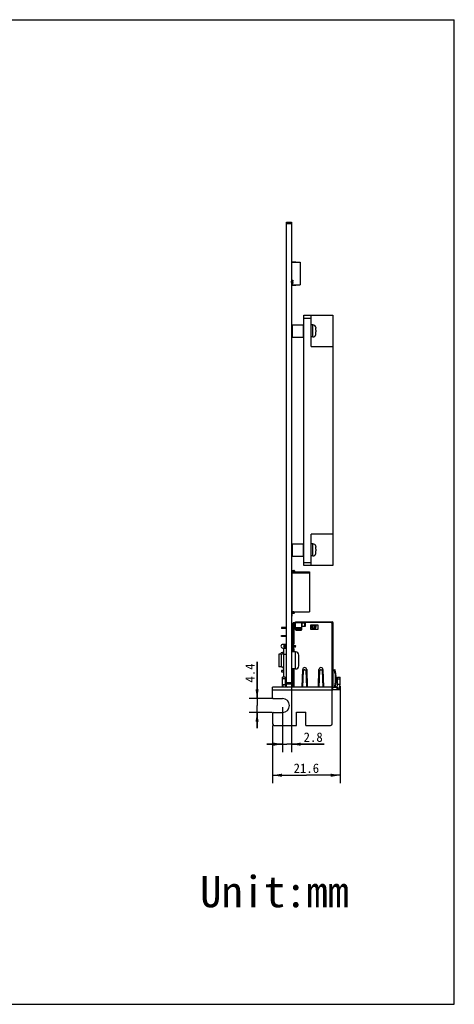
# Model space of a CAD drawing. Header units: millimetres. Extents: x -25 to 341, y 256 to 571.
# Tile 16 of 16: x 202 to 341, y 256 to 571. Entities that reach past the tile are written whole.
import ezdxf
from ezdxf.enums import TextEntityAlignment as Align

# ---------------------------------------------------------------- set-up
doc = ezdxf.new("R2010")
doc.units = ezdxf.units.MM
doc.header["$LTSCALE"] = 16.335
doc.layers.get('0').update_dxf_attribs({"linetype": 'CONTINUOUS'})
doc.layers.add('00_COMPONENTS', color=7, linetype='CONTINUOUS')
doc.layers.add('51__DRAFT_DIMS', color=7, linetype='CONTINUOUS')
doc.styles.get("Standard").update_dxf_attribs({"font": 'simfang.ttf'})
doc.dimstyles.new('DIMSTYLE_5', dxfattribs={"dimtxt": 3, "dimasz": 3, "dimexe": 2.5, "dimexo": 0.5, "dimgap": 0.75, "dimtad": 1, "dimdec": 1, "dimdsep": 46, "dimtxsty": 'Standard', "dimblk": '_FILLED', "dimblk1": '_FILLED', "dimblk2": '_FILLED', "dimcen": 0.09, "dimclrt": 3, "dimazin": 2, "dimtp": 0.2, "dimtm": 0.2, "dimtfac": 1, "dimtdec": 1, "dimtofl": 0, "dimtmove": 0, "dimatfit": 3, "dimldrblk": '_FILLED', "dimfxl": 0, "dimtolj": 1, "dimarcsym": 0})
doc.dimstyles.new('DIMSTYLE_6', dxfattribs={"dimtxt": 3, "dimasz": 3, "dimexe": 2.5, "dimexo": 0.5, "dimgap": 0.75, "dimtad": 1, "dimdec": 1, "dimdsep": 46, "dimtxsty": 'Standard', "dimblk": '_FILLED', "dimblk1": '_FILLED', "dimblk2": '_FILLED', "dimcen": 0.09, "dimclrt": 3, "dimazin": 2, "dimtp": 0.1, "dimtm": 0.1, "dimtfac": 1, "dimtdec": 1, "dimtofl": 0, "dimtmove": 0, "dimatfit": 3, "dimldrblk": '_FILLED', "dimfxl": 0, "dimtolj": 1, "dimarcsym": 0})

# ---------------------------------------------------------------- blocks, each defined once
blk = doc.blocks.new('_FILLED')
at = {"color": 0, "linetype": 'ByBlock'}
blk.add_solid([(0, 0), (-1, 0.17), (-1, -0.17)], dxfattribs=at)
blk = doc.blocks.new('*D7')
at = {"layer": '51__DRAFT_DIMS', "color": 4}
for p, q in [((304.63, 357.71), (304.63, 326.74)), ((283.04, 345.18), (283.04, 326.74)), ((283.04, 329.24), (293.83, 329.24)), ((304.63, 329.24), (293.83, 329.24))]:
    blk.add_line(p, q, dxfattribs=at)
at = {"layer": '51__DRAFT_DIMS', "color": 4, "xscale": 3, "yscale": 3, "zscale": 3, "rotation": 180}
blk.add_blockref('_FILLED', (283.04, 329.24), dxfattribs=at)
at = {"layer": '51__DRAFT_DIMS', "color": 4, "xscale": 3, "yscale": 3, "zscale": 3}
blk.add_blockref('_FILLED', (304.63, 329.24), dxfattribs=at)
at = {"layer": '51__DRAFT_DIMS', "color": 3}
blk.add_text('21.6', height=3, dxfattribs=at).set_placement((293.83, 329.99), align=Align.CENTER)
blk = doc.blocks.new('*D8')
at = {"layer": '51__DRAFT_DIMS', "color": 4}
for p, q in [((289.05, 358.44), (289.05, 336.67)), ((286.21, 351.03), (286.21, 336.67)), ((286.21, 339.17), (281.21, 339.17)), ((281.21, 339.17), (287.63, 339.17)), ((299.56, 339.17), (287.63, 339.17)), ((289.05, 339.17), (299.56, 339.17))]:
    blk.add_line(p, q, dxfattribs=at)
at = {"layer": '51__DRAFT_DIMS', "color": 4, "xscale": 3, "yscale": 3, "zscale": 3}
blk.add_blockref('_FILLED', (286.21, 339.17), dxfattribs=at)
at = {"layer": '51__DRAFT_DIMS', "color": 4, "xscale": 3, "yscale": 3, "zscale": 3, "rotation": 180}
blk.add_blockref('_FILLED', (289.05, 339.17), dxfattribs=at)
at = {"layer": '51__DRAFT_DIMS', "color": 3}
blk.add_text('2.8', height=3, dxfattribs=at).set_placement((292.95, 339.92))
blk = doc.blocks.new('*D9')
at = {"layer": '51__DRAFT_DIMS', "color": 4}
for p, q in [((278.06, 353.74), (278.06, 365.47)), ((278.06, 365.47), (278.06, 351.53)), ((282.84, 353.74), (275.56, 353.74)), ((278.06, 344.32), (278.06, 351.53)), ((282.84, 349.32), (275.56, 349.32)), ((278.06, 349.32), (278.06, 344.32))]:
    blk.add_line(p, q, dxfattribs=at)
at = {"layer": '51__DRAFT_DIMS', "color": 4, "xscale": 3, "yscale": 3, "zscale": 3}
for p, rotation in [((278.06, 353.74), 270), ((278.06, 349.32), 90)]:
    blk.add_blockref('_FILLED', p, dxfattribs=dict(at, rotation=rotation))
at = {"layer": '51__DRAFT_DIMS', "color": 3}
blk.add_text('4.4', height=3, rotation=90, dxfattribs=at).set_placement((277.31, 358.86))

msp = doc.modelspace()

# ---------------------------------------------------------------- linework, layer by layer
for p, q in [((-25.236, 570.791), (341.181, 570.791)), ((341.181, 256.012), (341.181, 570.791)), ((-25.236, 256.012), (341.181, 256.012))]:
    msp.add_line(p, q)
at = {"layer": '00_COMPONENTS', "color": 7}
for p, q in [((287.449, 358.435), (287.449, 506.085)), ((287.449, 506.085), (289.049, 506.085)), ((289.049, 506.085), (289.049, 358.435)), ((289.049, 493.417), (290.449, 493.417)), ((289.049, 493.317), (291.849, 493.317)), ((290.449, 493.317), (290.449, 493.417)), ((291.849, 493.317), (291.849, 486.017)), ((289.049, 487.501), (289.549, 487.501)), ((289.049, 487.251), (289.549, 487.251)), ((289.049, 486.751), (289.549, 486.751)), ((289.049, 486.501), (289.549, 486.501)), ((289.049, 486.017), (291.849, 486.017)), ((289.049, 485.917), (290.449, 485.917)), ((289.07, 486.751), (289.07, 487.251)), ((289.528, 486.751), (289.528, 487.251)), ((289.549, 487.501), (289.549, 487.251)), ((289.549, 486.751), (289.549, 486.501)), ((290.449, 486.017), (290.449, 485.917)), ((293.049, 396.276), (293.049, 476.276)), ((293.049, 476.276), (302.349, 476.276)), ((295.349, 466.276), (295.349, 476.276)), ((302.349, 476.276), (302.349, 396.276)), ((289.049, 473.076), (289.249, 473.276)), ((289.249, 473.276), (289.249, 469.276)), ((289.249, 473.276), (292.849, 473.276)), ((292.849, 473.276), (292.849, 469.276)), ((293.049, 473.076), (292.849, 473.276)), ((295.879, 473.201), (295.349, 473.201)), ((296.849, 472.445), (296.843, 472.44)), ((289.049, 469.476), (289.249, 469.276)), ((289.249, 469.276), (292.849, 469.276)), ((293.049, 469.476), (292.849, 469.276)), ((295.879, 469.351), (295.349, 469.351)), ((296.879, 471.526), (296.843, 471.526)), ((296.843, 471.026), (296.879, 471.026)), ((296.843, 470.112), (296.849, 470.106)), ((296.879, 471.526), (296.879, 472.166)), ((296.879, 470.385), (296.879, 471.026)), ((295.349, 466.276), (302.349, 466.276)), ((302.349, 406.276), (295.349, 406.276)), ((295.349, 396.276), (295.349, 406.276)), ((289.049, 403.075), (289.249, 403.275)), ((289.249, 403.275), (292.849, 403.275)), ((289.249, 403.275), (289.249, 399.275)), ((293.049, 403.075), (292.849, 403.275)), ((292.849, 403.275), (292.849, 399.275)), ((295.879, 403.201), (295.349, 403.201)), ((296.849, 402.445), (296.843, 402.44)), ((296.879, 401.526), (296.843, 401.526)), ((296.843, 401.026), (296.879, 401.026)), ((296.843, 400.112), (296.849, 400.106)), ((296.879, 401.526), (296.879, 402.166)), ((296.879, 400.385), (296.879, 401.026)), ((289.049, 399.475), (289.249, 399.275)), ((289.249, 399.275), (292.849, 399.275)), ((293.049, 399.475), (292.849, 399.275)), ((295.879, 399.351), (295.349, 399.351)), ((289.195, 395.636), (289.049, 395.636)), ((289.195, 395.382), (289.049, 395.382)), ((289.195, 394.542), (289.195, 395.636)), ((289.796, 394.596), (289.199, 394.596)), ((289.796, 394.342), (289.199, 394.342)), ((289.245, 394.746), (289.846, 394.746)), ((289.245, 394.492), (289.846, 394.492)), ((289.299, 394.246), (289.846, 394.246)), ((289.299, 381.532), (289.299, 394.246)), ((289.299, 393.992), (294.799, 393.992)), ((289.846, 394.492), (289.846, 394.546)), ((289.846, 393.992), (289.846, 394.292)), ((289.996, 394.596), (289.996, 393.992)), ((289.996, 394.246), (294.799, 394.246)), ((302.349, 396.276), (293.049, 396.276)), ((294.799, 394.246), (294.799, 381.532)), ((289.195, 381.236), (289.195, 381.182)), ((289.195, 380.982), (289.195, 380.142)), ((289.796, 381.436), (289.199, 381.436)), ((289.796, 381.182), (289.199, 381.182)), ((289.245, 381.286), (289.846, 381.286)), ((289.245, 381.032), (289.846, 381.032)), ((289.299, 381.532), (294.799, 381.532)), ((289.846, 381.532), (289.846, 381.232)), ((289.996, 381.182), (289.996, 381.532)), ((289.195, 380.142), (289.049, 380.142)), ((289.649, 377.941), (289.936, 377.941)), ((289.649, 377.936), (289.649, 377.941)), ((289.932, 377.936), (289.649, 377.936)), ((289.649, 371.08), (289.649, 377.936)), ((289.849, 377.941), (289.854, 377.936)), ((289.899, 371.376), (289.899, 377.826)), ((290.099, 378.026), (290.342, 378.026)), ((290.342, 378.316), (302.049, 378.316)), ((290.342, 375.864), (290.342, 378.316)), ((292.342, 375.864), (292.342, 378.316)), ((292.342, 378.116), (293.542, 378.116)), ((292.342, 377.941), (293.542, 377.941)), ((292.342, 377.936), (293.542, 377.936)), ((292.449, 376.936), (292.449, 377.936)), ((293.349, 376.876), (293.349, 377.936)), ((293.542, 377.736), (293.349, 377.736)), ((293.542, 376.908), (293.542, 378.316)), ((293.599, 377.026), (293.599, 378.076)), ((293.749, 378.226), (302.027, 378.226)), ((302.027, 377.866), (302.027, 378.226)), ((302.027, 377.866), (302.399, 377.866)), ((302.042, 378.316), (302.042, 377.866)), ((302.042, 378.116), (302.049, 378.116)), ((302.199, 377.966), (302.199, 377.866)), ((302.399, 357.406), (302.399, 377.966)), ((287.449, 376.491), (285.849, 376.491)), ((285.849, 376.491), (285.849, 376.141)), ((287.449, 376.141), (285.849, 376.141)), ((286.849, 376.491), (286.849, 376.141)), ((289.649, 376.491), (289.049, 376.491)), ((289.649, 376.141), (289.049, 376.141)), ((292.092, 375.68), (290.592, 375.68)), ((290.592, 375.624), (292.092, 375.624)), ((292.449, 376.936), (293.349, 376.936)), ((292.479, 376.876), (293.449, 376.876)), ((297.599, 377.226), (295.199, 377.226)), ((295.199, 377.226), (295.199, 375.926)), ((295.199, 375.926), (297.599, 375.926)), ((295.69, 377.216), (295.691, 377.216)), ((295.69, 377.216), (295.72, 377.216)), ((295.72, 377.216), (295.73, 377.216)), ((295.73, 377.216), (295.78, 377.216)), ((295.78, 377.216), (295.848, 377.216)), ((295.848, 377.216), (295.894, 377.216)), ((295.894, 377.216), (295.932, 377.216)), ((295.894, 377.216), (296.552, 377.216)), ((296.552, 377.142), (295.932, 377.142)), ((296.552, 376.177), (295.932, 376.177)), ((296.552, 377.216), (296.638, 377.216)), ((296.638, 377.216), (296.704, 377.216)), ((296.754, 377.216), (296.766, 377.216)), ((296.766, 377.216), (296.793, 377.216)), ((297.599, 375.926), (297.599, 377.226)), ((285.849, 373.951), (287.449, 373.951)), ((285.849, 373.601), (285.849, 373.951)), ((287.449, 373.601), (285.849, 373.601)), ((286.849, 373.601), (286.849, 373.951)), ((289.049, 373.951), (289.649, 373.951)), ((289.649, 373.601), (289.049, 373.601)), ((289.649, 372.786), (289.049, 372.786)), ((286.609, 368.54), (285.729, 368.376)), ((285.729, 367.986), (285.729, 368.376)), ((287.449, 371.076), (286.299, 371.076)), ((286.299, 369.876), (287.449, 369.876)), ((287.449, 369.806), (286.649, 369.806)), ((286.649, 360.606), (286.649, 369.806)), ((286.799, 370.726), (287.449, 370.726)), ((287.449, 370.226), (286.799, 370.226)), ((289.599, 371.076), (289.049, 371.076)), ((289.049, 370.726), (290.199, 370.726)), ((290.199, 370.226), (289.049, 370.226)), ((289.049, 369.876), (289.599, 369.876)), ((289.049, 369.001), (289.058, 368.998)), ((289.049, 369.001), (289.05, 369)), ((289.049, 369), (289.049, 368.999)), ((289.049, 368.996), (289.058, 368.998)), ((290.379, 368.661), (289.049, 368.661)), ((289.052, 369), (289.05, 369)), ((289.058, 368.998), (289.052, 369)), ((289.649, 368.661), (289.649, 369.872)), ((289.899, 368.661), (289.899, 369.576)), ((285.849, 367.986), (285.049, 367.986)), ((285.049, 367.986), (285.049, 363.886)), ((291.379, 364.211), (291.379, 367.661)), ((285.849, 363.886), (285.049, 363.886)), ((285.849, 363.886), (285.849, 363.796)), ((286.214, 363.796), (285.849, 363.796)), ((286.649, 362.776), (285.849, 362.776)), ((285.849, 362.776), (285.849, 362.276)), ((285.849, 362.276), (286.649, 362.276)), ((290.379, 363.211), (289.049, 363.211)), ((289.649, 362.776), (289.049, 362.776)), ((289.049, 362.276), (289.649, 362.276)), ((289.649, 357.406), (289.649, 363.211)), ((289.899, 357.406), (289.899, 363.211)), ((292.477, 357.406), (292.649, 363.046)), ((292.819, 360.021), (292.899, 362.63)), ((293.699, 362.63), (293.779, 360.021)), ((293.949, 363.046), (294.121, 357.406)), ((297.677, 357.411), (297.849, 363.046)), ((298.019, 360.021), (298.099, 362.63)), ((298.899, 362.63), (298.979, 360.021)), ((299.149, 363.046), (299.321, 357.406)), ((302.752, 362.947), (302.943, 363.006)), ((302.752, 362.947), (302.773, 362.878)), ((302.773, 362.878), (302.965, 362.936)), ((303.052, 362.63), (302.859, 362.578)), ((302.943, 363.006), (302.965, 362.936)), ((287.009, 360.606), (286.209, 360.606)), ((286.209, 357.606), (286.209, 360.606)), ((287.009, 360.606), (287.009, 358.206)), ((289.649, 361.986), (289.049, 361.986)), ((289.049, 359.086), (289.199, 359.086)), ((289.399, 359.286), (289.199, 359.086)), ((289.399, 360.333), (289.599, 360.333)), ((289.399, 357.406), (289.399, 360.333)), ((289.599, 360.333), (289.599, 357.406)), ((289.649, 359.286), (289.599, 359.286)), ((292.739, 357.406), (292.819, 360.021)), ((293.779, 360.021), (293.859, 357.406)), ((297.939, 357.406), (298.019, 360.021)), ((298.979, 360.021), (299.059, 357.406)), ((303.829, 360.606), (304.629, 360.606)), ((303.829, 358.206), (303.829, 360.606)), ((304.629, 358.206), (304.629, 360.606)), ((302.089, 357.406), (283.039, 357.406)), ((283.039, 354.036), (283.039, 357.406)), ((287.449, 358.435), (289.049, 358.435)), ((287.449, 357.606), (287.449, 358.435)), ((302.089, 345.676), (302.089, 357.406)), ((302.089, 356.606), (304.629, 356.606)), ((302.106, 357.406), (303.753, 357.406)), ((303.082, 357.522), (303.078, 357.509)), ((303.082, 357.522), (303.078, 357.509)), ((303.348, 357.406), (303.325, 357.463)), ((303.753, 356.606), (303.753, 357.406)), ((304.429, 357.406), (304.629, 357.406)), ((304.629, 357.406), (304.629, 356.606)), ((283.339, 353.736), (286.209, 353.736)), ((283.039, 349.016), (283.039, 345.676)), ((283.339, 349.316), (286.209, 349.316)), ((290.659, 349.366), (293.709, 349.366)), ((290.659, 345.176), (290.659, 349.366)), ((293.709, 345.176), (293.709, 349.366)), ((283.539, 345.176), (290.659, 345.176)), ((293.709, 345.176), (301.589, 345.176))]:
    msp.add_line(p, q, dxfattribs=at)
at = {"layer": '00_COMPONENTS', "color": 4}
for p, q in [((287.449, 505.585), (289.049, 505.585)), ((295.349, 475.276), (293.049, 475.276)), ((295.879, 469.351), (295.879, 473.201)), ((295.879, 399.351), (295.879, 403.201)), ((293.049, 397.276), (295.349, 397.276)), ((292.342, 377.966), (290.342, 377.966)), ((293.599, 377.966), (293.542, 377.966)), ((302.042, 377.966), (302.027, 377.966)), ((302.049, 357.406), (302.049, 377.866)), ((292.342, 376.362), (290.342, 376.362)), ((290.342, 376.279), (292.342, 376.279)), ((290.592, 375.68), (290.592, 375.624)), ((292.092, 375.624), (292.092, 375.68)), ((295.932, 377.216), (295.932, 376.177)), ((296.552, 376.177), (296.552, 377.216)), ((286.799, 370.726), (286.799, 370.526)), ((287.449, 370.526), (286.799, 370.526)), ((286.799, 370.426), (287.449, 370.426)), ((286.799, 370.426), (286.799, 370.226)), ((290.199, 370.526), (289.049, 370.526)), ((289.049, 370.426), (290.199, 370.426)), ((290.199, 370.526), (290.199, 370.726)), ((290.199, 370.226), (290.199, 370.426)), ((290.379, 363.211), (290.379, 368.661)), ((285.849, 363.886), (285.849, 367.986)), ((287.449, 367.806), (286.649, 367.806)), ((293.069, 362.936), (293.529, 362.936)), ((298.269, 362.936), (298.729, 362.936)), ((287.009, 360.106), (286.209, 360.106)), ((287.449, 358.935), (289.049, 358.935)), ((289.599, 359.333), (289.399, 359.333)), ((303.829, 360.106), (304.629, 360.106)), ((302.089, 356.406), (283.039, 356.406)), ((286.209, 358.206), (287.009, 358.206)), ((286.209, 357.606), (286.328, 357.606)), ((287.449, 357.606), (287.283, 357.606)), ((302.236, 357.406), (302.236, 356.606)), ((303.695, 356.606), (303.695, 357.406)), ((304.629, 358.206), (303.829, 358.206)), ((304.429, 357.406), (304.429, 356.606))]:
    msp.add_line(p, q, dxfattribs=at)
at = {"layer": '00_COMPONENTS', "color": 7}
for centre, radius, start, end in [((295.879, 472.201), 1, 14.16003, 89.99907), ((295.846, 472.171), 1.033, 13.39334, 15.07539), ((295.804, 472.166), 1.075, 0.00024, 1.66601), ((295.879, 470.351), 1, 270.00093, 345.83997), ((295.846, 470.38), 1.033, 344.92461, 346.60666), ((295.826, 470.384), 1.053, 346.65245, 358.35349), ((295.804, 470.385), 1.075, 358.33399, 359.99976), ((295.879, 402.201), 1, 14.16003, 89.99907), ((295.879, 400.351), 1, 270.00093, 345.83997), ((295.846, 402.171), 1.033, 13.39334, 15.07539), ((295.846, 400.38), 1.033, 344.92461, 346.60666), ((295.826, 400.384), 1.053, 346.65245, 358.35349), ((295.804, 402.166), 1.075, 0.00024, 1.66601), ((295.804, 400.385), 1.075, 358.33399, 359.99976), ((289.199, 394.492), 0.15, 180, 270), ((289.245, 394.796), 0.05, 180, 270), ((289.245, 394.542), 0.05, 180, 270), ((289.796, 394.546), 0.05, 0, 90), ((289.796, 394.292), 0.05, 0, 90), ((289.846, 394.596), 0.15, 0, 90), ((289.846, 394.342), 0.15, 0, 90), ((289.199, 381.286), 0.15, 90, 180), ((289.199, 381.032), 0.15, 90, 180), ((289.245, 381.236), 0.05, 90, 180), ((289.245, 380.982), 0.05, 90, 180), ((289.796, 381.486), 0.05, 270, 360), ((289.796, 381.232), 0.05, 270, 360), ((289.846, 381.182), 0.15, 270, 360), ((290.099, 377.826), 0.2, 90, 180), ((293.749, 378.076), 0.15, 90, 180), ((302.049, 377.966), 0.35, 0, 90), ((302.049, 377.966), 0.15, 0, 90), ((292.479, 377.026), 0.15, 203.63842, 270), ((293.449, 377.026), 0.15, 270, 360), ((295.523, 379.009), 1.801, 275.05192, 275.31859), ((296.728, 402.38), 25.165, 269.94334, 270.0572), ((296.96, 379.009), 1.801, 264.68141, 264.94805), ((286.299, 370.476), 0.6, 90, 270), ((285.849, 368.786), 0.8, 270, 360), ((286.799, 370.476), 0.25, 90, 270), ((289.847, 371.095), 2.241, 249.38316, 249.53152), ((289.599, 371.376), 0.3, 270, 360), ((289.599, 369.576), 0.3, 0, 90), ((290.199, 370.476), 0.25, 270, 90), ((290.379, 367.661), 1, 0, 90), ((285.849, 363.086), 0.8, 0, 90), ((290.379, 364.211), 1, 270, 360), ((293.299, 363.026), 0.65, 1.75035, 178.24965), ((298.499, 363.026), 0.65, 1.75035, 178.24965), ((293.399, 360.021), 9.8, 15.12654, 16.95), ((293.399, 360.021), 9.8, 344.52355, 15.12654), ((293.386, 360.019), 9.813, 12.15442, 15.1161), ((293.399, 360.021), 10, 15.12654, 16.95), ((293.373, 360.017), 9.826, 3.74555, 12.14927), ((293.399, 360.021), 10, 344.84231, 15.12654), ((293.385, 360.019), 10.014, 12.15443, 15.11611), ((293.381, 360.018), 10.018, 3.73777, 12.15284), ((293.375, 360.024), 9.824, 348.42741, 355.26281), ((293.426, 360.02), 9.773, 355.2599, 3.74672), ((293.37, 360.025), 10.029, 348.42899, 355.25862), ((293.427, 360.02), 9.972, 355.25726, 3.74248), ((287.809, 358.206), 1.6, 180, 210.00632), ((287.209, 357.606), 1, 180, 191.53763), ((287.809, 358.206), 0.8, 180, 262.29151), ((287.649, 357.606), 0.2, 180, 225.12504), ((302.049, 357.536), 1, 272.29255, 291.50383), ((302.049, 356.886), 0.35, 276.56325, 303.69094), ((293.387, 360.022), 9.812, 344.53326, 345.46205), ((293.386, 360.022), 9.813, 345.46201, 346.94864), ((293.392, 360.021), 9.807, 346.94867, 347.80185), ((293.4, 360.019), 9.799, 347.80187, 348.4255), ((293.386, 360.022), 10.013, 344.85171, 345.46205), ((293.386, 360.022), 10.013, 345.54143, 346.94926), ((293.392, 360.021), 10.006, 346.94928, 347.86303), ((293.4, 360.019), 9.999, 347.86307, 348.42553), ((303.029, 358.206), 0.8, 291.73077, 360), ((303.029, 358.206), 1.6, 296.93961, 360), ((283.339, 354.036), 0.3, 180, 270), ((286.209, 351.526), 2.21, 270, 90), ((283.339, 349.016), 0.3, 90, 180), ((283.539, 345.676), 0.5, 180, 270), ((301.589, 345.676), 0.5, 270, 360)]:
    msp.add_arc(centre, radius, start, end, dxfattribs=at)
at = {"layer": '00_COMPONENTS', "color": 4}
for centre, start, end in [((286.799, 370.476), 90, 270), ((290.199, 370.476), 270, 90)]:
    msp.add_arc(centre, 0.05, start, end, dxfattribs=at)
at = {"layer": '00_COMPONENTS', "color": 7}
for points, knots in [([(296.851, 472.41), (296.855, 472.393), (296.87, 472.323), (296.877, 472.251), (296.879, 472.197)], [0, 0, 0, 0, 0.250171, 1, 1, 1, 1]), ([(296.843, 471.526), (296.847, 471.442), (296.851, 471.276), (296.847, 471.109), (296.843, 471.026)], [0, 0, 0, 0, 0.5000001, 1, 1, 1, 1]), ([(296.843, 401.526), (296.847, 401.442), (296.851, 401.276), (296.847, 401.109), (296.843, 401.026)], [0, 0, 0, 0, 0.5000001, 1, 1, 1, 1]), ([(296.851, 402.41), (296.855, 402.393), (296.87, 402.323), (296.877, 402.251), (296.879, 402.197)], [0, 0, 0, 0, 0.250171, 1, 1, 1, 1]), ([(290.342, 375.92), (290.342, 375.904), (290.345, 375.873), (290.359, 375.827), (290.383, 375.785), (290.425, 375.736), (290.494, 375.692), (290.559, 375.68), (290.592, 375.68)], [0, 0, 0, 0, 0.1228154, 0.2460117, 0.3699095, 0.4947193, 0.7460212, 1, 1, 1, 1]), ([(290.342, 375.864), (290.342, 375.849), (290.345, 375.817), (290.359, 375.772), (290.383, 375.73), (290.425, 375.681), (290.494, 375.636), (290.559, 375.624), (290.592, 375.624)], [0, 0, 0, 0, 0.1228154, 0.2460117, 0.3699095, 0.4947193, 0.7460212, 1, 1, 1, 1]), ([(292.092, 375.68), (292.124, 375.68), (292.19, 375.692), (292.259, 375.736), (292.301, 375.785), (292.324, 375.827), (292.339, 375.873), (292.342, 375.904), (292.342, 375.92)], [0, 0, 0, 0, 0.2539788, 0.5052807, 0.6300905, 0.7539883, 0.8771846, 1, 1, 1, 1]), ([(292.092, 375.624), (292.124, 375.624), (292.19, 375.636), (292.259, 375.681), (292.301, 375.73), (292.324, 375.772), (292.339, 375.817), (292.342, 375.849), (292.342, 375.864)], [0, 0, 0, 0, 0.2539788, 0.5052807, 0.6300905, 0.7539883, 0.8771846, 1, 1, 1, 1]), ([(295.682, 377.215), (295.649, 377.212), (295.585, 377.208), (295.52, 377.206), (295.487, 377.205)], [0, 0, 0, 0, 0.499995, 1, 1, 1, 1]), ([(295.487, 377.205), (295.489, 377.202), (295.495, 377.197), (295.507, 377.191), (295.521, 377.185), (295.546, 377.177), (295.585, 377.168), (295.64, 377.159), (295.704, 377.151), (295.802, 377.144), (295.879, 377.142), (295.932, 377.142)], [0, 0, 0, 0, 0.0220293, 0.0500181, 0.0843322, 0.1250615, 0.225311, 0.3488585, 0.4925517, 0.6523334, 1, 1, 1, 1]), ([(295.932, 376.177), (295.919, 376.177), (295.895, 376.18), (295.859, 376.192), (295.826, 376.21), (295.787, 376.24), (295.744, 376.285), (295.701, 376.346), (295.665, 376.411), (295.634, 376.479), (295.607, 376.548), (295.576, 376.642), (295.545, 376.762), (295.517, 376.909), (295.498, 377.056), (295.49, 377.155), (295.487, 377.205)], [0, 0, 0, 0, 0.0312109, 0.0624336, 0.0936704, 0.1249183, 0.1873639, 0.249853, 0.3123587, 0.3748707, 0.4373859, 0.4999028, 0.6249162, 0.7499396, 0.8749683, 1, 1, 1, 1]), ([(296.997, 377.205), (296.994, 377.202), (296.988, 377.197), (296.977, 377.191), (296.963, 377.185), (296.937, 377.177), (296.898, 377.168), (296.844, 377.159), (296.779, 377.151), (296.681, 377.144), (296.604, 377.142), (296.552, 377.142)], [0, 0, 0, 0, 0.0220288, 0.0500147, 0.0843242, 0.1250512, 0.2252962, 0.3488429, 0.4925338, 0.6523197, 1, 1, 1, 1]), ([(296.552, 376.177), (296.564, 376.177), (296.589, 376.18), (296.624, 376.192), (296.657, 376.21), (296.697, 376.24), (296.74, 376.285), (296.782, 376.346), (296.819, 376.411), (296.85, 376.479), (296.877, 376.548), (296.908, 376.642), (296.939, 376.762), (296.966, 376.909), (296.986, 377.056), (296.994, 377.155), (296.997, 377.205)], [0, 0, 0, 0, 0.0312109, 0.0624336, 0.0936704, 0.1249183, 0.187364, 0.249853, 0.3123587, 0.3748707, 0.4373859, 0.4999028, 0.6249162, 0.7499397, 0.8749683, 1, 1, 1, 1]), ([(296.997, 377.205), (296.964, 377.206), (296.899, 377.208), (296.834, 377.212), (296.802, 377.215)], [0, 0, 0, 0, 0.500005, 1, 1, 1, 1]), ([(289.049, 368.999), (289.049, 368.999), (289.049, 369), (289.05, 369), (289.05, 369)], [0, 0, 0, 0, 0.5667582, 1, 1, 1, 1]), ([(289.05, 369), (289.05, 369), (289.05, 369), (289.049, 369), (289.049, 369)], [0, 0, 0, 0, 0.5078212, 1, 1, 1, 1]), ([(289.649, 368.882), (289.582, 368.882), (289.455, 368.891), (289.259, 368.93), (289.132, 368.97), (289.063, 368.995)], [0, 0, 0, 0, 0.3353155, 0.6338527, 1, 1, 1, 1]), ([(292.899, 362.63), (292.904, 362.659), (292.918, 362.717), (292.954, 362.799), (293.004, 362.873), (293.046, 362.916), (293.069, 362.936)], [0, 0, 0, 0, 0.2488095, 0.4980029, 0.7482583, 1, 1, 1, 1]), ([(293.069, 362.936), (293.102, 362.958), (293.177, 362.994), (293.299, 363.012), (293.421, 362.994), (293.496, 362.958), (293.529, 362.936)], [0, 0, 0, 0, 0.2490698, 0.5, 0.7509302, 1, 1, 1, 1]), ([(293.529, 362.936), (293.552, 362.916), (293.594, 362.873), (293.645, 362.799), (293.681, 362.717), (293.695, 362.659), (293.699, 362.63)], [0, 0, 0, 0, 0.2517417, 0.5019971, 0.7511905, 1, 1, 1, 1]), ([(298.099, 362.63), (298.104, 362.659), (298.118, 362.717), (298.154, 362.799), (298.204, 362.873), (298.246, 362.916), (298.269, 362.936)], [0, 0, 0, 0, 0.2488095, 0.4980029, 0.7482583, 1, 1, 1, 1]), ([(298.269, 362.936), (298.302, 362.958), (298.377, 362.994), (298.499, 363.012), (298.621, 362.994), (298.696, 362.958), (298.729, 362.936)], [0, 0, 0, 0, 0.2490698, 0.5, 0.7509302, 1, 1, 1, 1]), ([(298.729, 362.936), (298.752, 362.916), (298.794, 362.873), (298.845, 362.799), (298.881, 362.717), (298.895, 362.659), (298.899, 362.63)], [0, 0, 0, 0, 0.2517417, 0.5019971, 0.7511905, 1, 1, 1, 1])]:
    msp.add_open_spline(points, degree=3, knots=knots, dxfattribs=at)

# ---------------------------------------------------------------- texts
at = {"insert": (259.833, 297.039), "char_height": 10, "width": 53.76, "attachment_point": 1}
msp.add_mtext('Unit:mm', dxfattribs=at)

# ---------------------------------------------------------------- dimensions: what is measured, and where the dimension line sits
at = {"layer": '51__DRAFT_DIMS', "color": 4}
for base, p1, p2, angle, picture, middle in [((278.064, 349.316), (283.339, 353.736), (283.339, 349.316), 270, '*D9', (278.064, 362.13)), ((286.209, 339.172), (289.049, 358.935), (286.209, 351.526), 180, '*D8', (296.213, 339.172))]:
    dim = msp.add_linear_dim(base=base, p1=p1, p2=p2, angle=angle, dimstyle='DIMSTYLE_6', dxfattribs=at)
    dim.commit()
    dim.dimension.update_dxf_attribs({"geometry": picture, "text_midpoint": middle, "dimtype": 160})
dim = msp.add_linear_dim(base=(304.629, 329.238), p1=(283.039, 345.676), p2=(304.629, 358.206), dimstyle='DIMSTYLE_5', dxfattribs=at)
dim.commit()
dim.dimension.update_dxf_attribs({"geometry": '*D7', "text_midpoint": (293.802, 329.238), "dimtype": 160})

doc.saveas('drawing.dxf')
